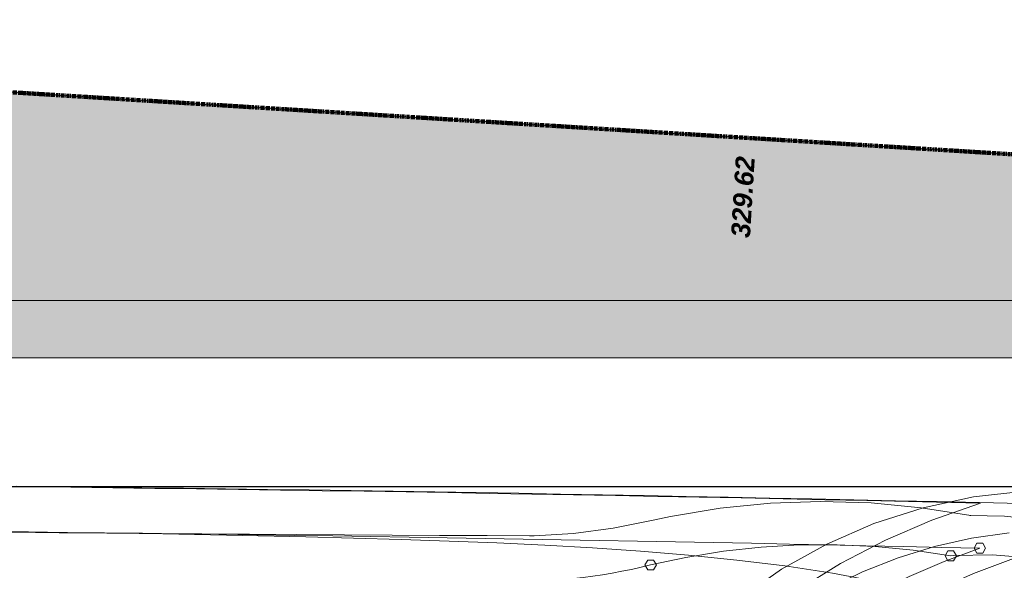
# Model space of a CAD drawing. Header units: centimetres. Extents: x -11246 to 29725, y -11714 to 13666.
# Tile 34 of 79: x 9227 to 9486, y 2638 to 2782. Entities that reach past the tile are written whole.
import ezdxf
from ezdxf.enums import TextEntityAlignment as Align

# ---------------------------------------------------------------- set-up
doc = ezdxf.new("R2010")
doc.units = ezdxf.units.CM
doc.linetypes.add('Centre 2', pattern=[0.03175, 0.00635, -0.004763, 0.015875, -0.004763])
doc.linetypes.add('IMPORT-BORDCHAUSSEE', pattern=[0])
for name, color, linetype, lineweight in [('0- Cloture', 7, 'Continuous', 5), ('COV_EPURES', 7, 'Continuous', 5), ('Surface Projet - Textes - Altitudes', 175, 'Continuous', 0)]:
    doc.layers.add(name, color=color, linetype=linetype, lineweight=lineweight)
doc.layers.add('0- Coupes', color=7, linetype='Continuous')
doc.layers.add('0- nouvelle giration', color=7, linetype='Continuous')
for name, color, linetype, lineweight, true_color in [('0- Piste', 5, 'Continuous', 5, 0x0000ff), ('CADASTRE', 190, 'IMPORT-BORDCHAUSSEE', 5, 0x7f00ff), ('VERDI_CLOTURE LIMITE DE PROPRIETE', 1, 'Continuous', 5, 0xff0000)]:
    doc.layers.add(name, color=color, linetype=linetype, lineweight=lineweight, true_color=true_color)
doc.styles.add('Altitude Surfaces projet', font='arialbi.ttf', dxfattribs={"height": 0.5})

# ---------------------------------------------------------------- blocks, each defined once
blk = doc.blocks.new('A$Cd462aaf2')
at = {"layer": 'Surface Projet - Textes - Altitudes', "color": 94, "style": 'Altitude Surfaces projet'}
blk.add_text('329.62', height=0.5, rotation=86.5343, dxfattribs=at).set_placement((-35.804, -0.414, -329.963), align=Align.MIDDLE_LEFT)

msp = doc.modelspace()

# ---------------------------------------------------------------- hatches: boundary and pattern name
at = {"lineweight": 5, "true_color": 0xcccccc}
msp.add_hatch(color=254, dxfattribs=at).paths.add_polyline_path([(9298.48089, 2588.36142), (9298.45936, 2603.36147), (8362.47536, 2603.36147), (8362.47536, 2693.35904), (9672.3017, 2693.35885), (9672.30177, 2603.36147), (9672.30169, 2588.36147), (9686.52534, 2588.36159), (9686.52534, 2708.2297), (8347.47536, 2708.35904), (8347.47536, 2588.36147), (9268.46596, 2588.36142)])
at = {"layer": '0- nouvelle giration', "true_color": 0xafd9aa}
h = msp.add_hatch(dxfattribs=at)
h.set_pattern_fill('ANSI37', color=9, scale=0.1)
h.set_pattern_definition([(45, (7774.85803, 2729.026), (-0.224506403, 0.224506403), []), (135, (7774.85803, 2729.026), (-0.224506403, -0.224506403), [])])
edge = h.paths.add_edge_path(flags=17)
edge.add_line((9243.54198, 2448.57506), (9243.40936, 2448.57506))
edge.add_line((9243.40936, 2448.57506), (9243.40936, 2452.2833))
edge.add_line((9243.40936, 2452.2833), (9213.88491, 2450.3196))
edge.add_line((9213.88491, 2450.3196), (9188.19938, 2448.57785))
edge.add_line((9188.19938, 2448.57785), (9189.17129, 2392.50755))
edge.add_line((9189.17129, 2392.50755), (9220.30806, 2392.50755))
edge.add_arc((9166.29993, 2447.73581), 77.24662, 314.360055, 360.6225103)
h.paths.add_polyline_path([(9193.58079, 2588.36128), (9151.37886, 2588.36128), (9151.37886, 2560.2884), (9193.58079, 2560.2884)], flags=17)
h.paths.add_polyline_path([(9211.56537, 2588.3353), (9298.47012, 2588.36142), (9298.47012, 2452.2884), (9279.95936, 2452.2884), (9279.95936, 2560.2884), (9211.56537, 2560.2884)], flags=17)
edge = h.paths.add_edge_path(flags=16)
edge.add_spline(control_points=[(8483.63265, 2491.6729), (8473.23546, 2509.79001), (8456.33208, 2536.75915), (8501.19299, 2563.08115), (8555.30671, 2558.80292), (8633.99958, 2558.51278), (8681.88639, 2561.54357), (8812.04957, 2556.79972), (8874.00138, 2556.75905), (8932.40475, 2532.3933), (8971.81768, 2508.73597), (8983.22669, 2487.83026), (8942.80299, 2467.39343), (8888.85969, 2450.1063), (8803.02282, 2466.39778), (8701.19564, 2474.157), (8620.77239, 2421.26211), (8598.90441, 2381.18833), (8525.9665, 2426.86303), (8500.19393, 2466.88495), (8483.63265, 2491.6729)], knot_values=[0, 0, 0, 0, 5.205560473, 7.910229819, 14.488220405, 21.740027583, 32.113314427, 40.526554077, 55.688985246, 57.317719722, 57.317719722, 57.317719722, 61.137916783, 67.881664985, 74.416986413, 84.722557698, 90.464298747, 100.393023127, 105.711588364, 114.635439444, 114.635439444, 114.635439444, 114.635439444], degree=3, periodic=0)
edge = h.paths.add_edge_path()
edge.add_line((9095.44936, 2560.2884), (9095.44936, 2588.36128))
edge.add_line((9095.44936, 2588.36128), (8363.63307, 2588.36128))
edge.add_line((8363.63307, 2588.36128), (8347.47536, 2588.36147))
edge.add_line((8347.47536, 2588.36147), (8347.47536, 2708.35904))
edge.add_line((8347.47536, 2708.35904), (9687.30169, 2708.35904))
edge.add_line((9687.30169, 2708.35904), (9687.30169, 2588.36147))
edge.add_line((9687.30169, 2588.36147), (9672.30169, 2588.36147))
edge.add_line((9672.30169, 2588.36147), (9658.58917, 2570.44484))
edge.add_line((9658.58917, 2570.44484), (9644.32377, 2552.98621))
edge.add_line((9644.32377, 2552.98621), (9655.60365, 2518.86519))
edge.add_line((9655.60365, 2518.86519), (9643.34668, 2506.62259))
edge.add_line((9643.34668, 2506.62259), (9643.49249, 2506.47575))
edge.add_line((9643.49249, 2506.47575), (9634.97242, 2498.0254))
edge.add_line((9634.97242, 2498.0254), (9630.38849, 2493.67959))
edge.add_line((9630.38849, 2493.67959), (9513.69088, 2377.11876))
edge.add_line((9513.69088, 2377.11876), (9478.72437, 2387.94953))
edge.add_line((9478.72437, 2387.94953), (9431.82234, 2350.27208))
edge.add_line((9431.82234, 2350.27208), (9458.61503, 2308.05654))
edge.add_line((9458.61503, 2308.05654), (9374.18395, 2254.47116))
edge.add_line((9374.18395, 2254.47116), (9347.39126, 2296.68669))
edge.add_arc((9428.4727, 2284.53475), 81.98701, 171.4763356, 199.4457141)
edge.add_line((9351.16245, 2257.24017), (9367.34464, 2226.77096))
edge.add_line((9367.34464, 2226.77096), (9368.11515, 2224.69579))
edge.add_line((9368.11515, 2224.69579), (9365.54978, 2216.76202))
edge.add_line((9365.54978, 2216.76202), (9377.5866, 2224.95335))
edge.add_line((9377.5866, 2224.95335), (9416.24641, 2253.29068))
edge.add_line((9416.24641, 2253.29068), (9472.80555, 2295.48829))
edge.add_line((9472.80555, 2295.48829), (9652.54838, 2490.2125))
edge.add_line((9652.54838, 2490.2125), (9772.29725, 2724.02599))
edge.add_line((9772.29725, 2724.02599), (9769.85803, 2724.02599))
edge.add_line((9769.85803, 2724.02599), (9769.85803, 2729.33575))
edge.add_line((9769.85803, 2729.33575), (8917.5, 2782.14161))
edge.add_line((8917.5, 2782.14161), (8846.58169, 2778.61069))
edge.add_line((8846.58169, 2778.61069), (8847.14345, 2777.72842))
edge.add_line((8847.14345, 2777.72842), (8826.38878, 2763.8532))
edge.add_line((8826.38878, 2763.8532), (8816.32012, 2774.42753))
edge.add_line((8816.32012, 2774.42753), (8817.76825, 2775.80644))
edge.add_line((8817.76825, 2775.80644), (8826.057, 2767.07514))
edge.add_line((8826.057, 2767.07514), (8826.67645, 2766.45085))
edge.add_line((8826.67645, 2766.45085), (8844.40644, 2778.30396))
edge.add_line((8844.40644, 2778.30396), (8844.28397, 2778.49629))
edge.add_line((8844.28397, 2778.49629), (8555.30881, 2764.10863))
edge.add_line((8555.30881, 2764.10863), (8297.07026, 2716.71972))
edge.add_line((8297.07026, 2716.71972), (8324.77286, 2641.2666))
edge.add_line((8324.77286, 2641.2666), (8337.47536, 2606.41193))
edge.add_line((8337.47536, 2606.41193), (8350.4065, 2571.35489))
edge.add_line((8350.4065, 2571.35489), (8664.08488, 2275.90748))
edge.add_line((8664.08488, 2275.90748), (9049.04773, 2275.99777))
edge.add_line((9049.04773, 2275.99777), (9270.19189, 2151.86878))
edge.add_line((9270.19189, 2151.86878), (9236.40839, 2180.53897))
edge.add_line((9236.40839, 2180.53897), (9193.74813, 2216.7424))
edge.add_line((9193.74813, 2216.7424), (9118.3404, 2282.04746))
edge.add_line((9118.3404, 2282.04746), (9095.69374, 2300.97689))
edge.add_arc((9063.44192, 2254.08914), 56.90906, 55.4777967, 90.2213606)
edge.add_line((9063.22205, 2310.99777), (9039.04773, 2285.99777))
edge.add_line((9039.04773, 2285.99777), (8989.04773, 2285.99777))
edge.add_line((8989.04773, 2285.99777), (8939.04773, 2285.99777))
edge.add_line((8939.04773, 2285.99777), (8889.04773, 2285.99777))
edge.add_line((8889.04773, 2285.99777), (8839.04773, 2285.99777))
edge.add_line((8839.04773, 2285.99777), (8789.04773, 2285.99777))
edge.add_line((8789.04773, 2285.99777), (8697.13197, 2285.99777))
edge.add_arc((8697.13197, 2335.99777), 50, 180, 270, ccw=False)
edge.add_line((8647.13197, 2335.99777), (8647.13197, 2376.37031))
edge.add_arc((8697.13197, 2376.37031), 50, 90, 180, ccw=False)
edge.add_line((8697.13197, 2426.37031), (8744.0519, 2426.37031))
edge.add_line((8744.0519, 2426.37031), (8763.95596, 2441.49739))
edge.add_line((8763.95596, 2441.49739), (8763.97109, 2441.47748))
edge.add_line((8763.97109, 2441.47748), (8775.46957, 2426.34791))
edge.add_line((8775.46957, 2426.34791), (8795.37362, 2441.47499))
edge.add_line((8795.37362, 2441.47499), (8806.86862, 2426.35))
edge.add_line((8806.86862, 2426.35), (8826.77267, 2441.47708))
edge.add_line((8826.77267, 2441.47708), (8838.25519, 2426.36851))
edge.add_line((8838.25519, 2426.36851), (8858.15924, 2441.49559))
edge.add_line((8858.15924, 2441.49559), (8869.66683, 2426.35403))
edge.add_line((8869.66683, 2426.35403), (8889.57088, 2441.48111))
edge.add_line((8889.57088, 2441.48111), (8901.05294, 2426.37314))
edge.add_line((8901.05294, 2426.37314), (8920.95699, 2441.50023))
edge.add_line((8920.95699, 2441.50023), (8932.35734, 2426.49977))
edge.add_line((8932.35734, 2426.49977), (8952.26139, 2441.62685))
edge.add_line((8952.26139, 2441.62685), (8963.87508, 2426.34568))
edge.add_line((8963.87508, 2426.34568), (8983.77913, 2441.47277))
edge.add_line((8983.77913, 2441.47277), (8995.21833, 2426.49977))
edge.add_line((8995.21833, 2426.49977), (9015.12239, 2441.62685))
edge.add_line((9015.12239, 2441.62685), (9026.73438, 2426.34791))
edge.add_line((9026.73438, 2426.34791), (9053.01733, 2446.32295))
edge.add_line((9053.01733, 2446.32295), (9083.27704, 2406.50755))
edge.add_line((9083.27704, 2406.50755), (9093.91704, 2392.50755))
edge.add_line((9093.91704, 2392.50755), (9145.20732, 2392.50755))
edge.add_line((9145.20732, 2392.50755), (9145.20732, 2445.66252))
edge.add_line((9145.20732, 2445.66252), (9095.44936, 2442.2884))
edge.add_line((9095.44936, 2442.2884), (9095.44936, 2560.2884))

# ---------------------------------------------------------------- linework, layer by layer
at = {"layer": '0- Cloture', "flags": 128}
msp.add_lwpolyline([(9347.39126, 2296.68669), (9431.82234, 2350.27208), (9478.72437, 2387.94953), (9513.69088, 2377.11876), (9655.602, 2518.86355), (9644.32377, 2552.98621), (9658.58917, 2570.44484), (9672.30169, 2588.36147), (9672.30169, 2603.36147), (9672.30169, 2693.35885), (8361.69901, 2693.35885), (8361.69901, 2603.23233), (9227.68294, 2603.23233), (9298.47012, 2603.36147), (9298.47012, 2588.36142), (9298.47012, 2558.45189), (9298.47012, 2458.7884), (9298.47012, 2452.2884), (9279.95936, 2452.2884)], dxfattribs=at)
at = {"layer": '0- Coupes'}
msp.add_line((8265.78246, 2659.53953), (9952.18871, 2659.53953), dxfattribs=at)
at = {"layer": '0- Piste', "color": 1, "true_color": 0xff0000, "flags": 128}
for points in [[(8347.47536, 2708.35904), (9687.30169, 2708.35904), (9687.30169, 2588.36147), (8347.47536, 2588.36147)], [(8362.47536, 2693.35904), (9672.30169, 2693.35904), (9672.30169, 2603.36147), (8362.47536, 2603.36147)]]:
    msp.add_lwpolyline(points, close=True, dxfattribs=at)
at = {"layer": 'CADASTRE', "linetype": 'Continuous', "flags": 128}
msp.add_lwpolyline([(9769.85803, 2729.33575), (8917.5, 2782.14161), (8555.30881, 2764.10863), (8244.15021, 2707.95354)], dxfattribs=at)
at = {"layer": 'COV_EPURES', "color": 7}
for points in [[(9218.91949, 2659.54412, 0), (9229.92501, 2659.4237, 0), (9240.93047, 2659.29753, 0), (9251.93587, 2659.16562, 0), (9262.94119, 2659.02796, 0), (9273.94644, 2658.88457, 0), (9284.95162, 2658.73542, 0), (9295.95671, 2658.58054, 0), (9306.96172, 2658.41991, 0), (9317.96665, 2658.25353, 0), (9328.97149, 2658.08141, 0), (9339.97624, 2657.90355, 0), (9350.98089, 2657.71995, 0), (9361.98545, 2657.5306, 0), (9372.9899, 2657.3355, 0), (9383.99425, 2657.13467, 0), (9394.9985, 2656.92809, 0), (9406.00264, 2656.71577, 0), (9417.00666, 2656.4977, 0), (9428.01057, 2656.27389, 0), (9439.01436, 2656.04434, 0), (9450.01803, 2655.80904, 0), (9461.02157, 2655.568, 0), (9472.02499, 2655.32122, 0), (9480.0274, 2655.13814, 0)], [(9226.49453, 2659.59942, 0), (9237.50008, 2659.47505, 0), (9248.50557, 2659.34493, 0), (9259.51098, 2659.20906, 0), (9270.51633, 2659.06745, 0), (9281.5216, 2658.9201, 0), (9292.52679, 2658.76701, 0), (9303.5319, 2658.60817, 0), (9314.53693, 2658.44358, 0), (9325.54187, 2658.27325, 0), (9336.54671, 2658.09718, 0), (9347.55147, 2657.91537, 0), (9358.55613, 2657.72781, 0), (9369.56069, 2657.5345, 0), (9380.56514, 2657.33546, 0), (9391.56949, 2657.13067, 0), (9402.57374, 2656.92013, 0), (9413.57787, 2656.70386, 0), (9424.58188, 2656.48184, 0), (9435.58578, 2656.25408, 0), (9446.58956, 2656.02057, 0), (9457.59322, 2655.78132, 0), (9468.59675, 2655.53633, 0), (9479.60015, 2655.28559, 0), (9490.60342, 2655.02911, 0)], [(9491.52698, 2658.2802, 0), (9478.06011, 2656.77347, 0), (9464.80961, 2653.93605, 0), (9451.90663, 2649.79603, 0), (9439.47887, 2644.3944, 0), (9427.64936, 2637.78461, 0), (9416.53517, 2630.03209, 0), (9406.24632, 2621.21357, 0), (9396.88464, 2611.41633, 0), (9388.5428, 2600.73736, 0), (9381.30336, 2589.28235, 0), (9375.23798, 2577.16468, 0), (9370.4067, 2564.50429, 0), (9366.85732, 2551.4265, 0), (9364.625, 2538.06074, 0), (9363.73181, 2524.53932, 0), (9364.1866, 2510.99606, 0), (9365.98487, 2497.56501, 0), (9367.46465, 2490.58956, 0)], [(9479.62416, 2655.07725, 0), (9467.09171, 2650.66294, 0), (9454.90005, 2645.37978, 0), (9443.10933, 2639.25382, 0), (9431.77772, 2632.31531, 0), (9420.96113, 2624.59846, 0), (9410.71292, 2616.14134, 0), (9401.08367, 2606.9857, 0), (9392.12087, 2597.17669, 0), (9383.86874, 2586.76271, 0), (9376.36801, 2575.79515, 0), (9369.65568, 2564.32811, 0), (9363.76486, 2552.41817, 0), (9358.72462, 2540.12409, 0), (9354.55982, 2527.50653, 0), (9351.29102, 2514.62773, 0), (9348.93434, 2501.55125, 0), (9347.87434, 2492.73961, 0)], [(9477.36557, 2651.85461, 0), (9464.30118, 2653.95475, 0), (9451.12821, 2655.20453, 0), (9437.90197, 2655.59869, 0), (9424.67796, 2655.13558, 0), (9411.51169, 2653.81715, 0), (9398.45843, 2651.64894, 0), (9393.85415, 2650.67468, 0)], [(9619.63084, 2651.59276, 0), (9608.00733, 2652.04704, 0), (9596.17731, 2652.55941, 0), (9584.22301, 2652.97022, 0), (9572.19919, 2653.14576, 0), (9560.14677, 2652.97662, 0), (9548.10107, 2652.37445, 0), (9536.09638, 2651.26879, 0), (9524.16839, 2649.60427, 0), (9512.35524, 2647.33846, 0), (9500.69769, 2644.4401, 0), (9489.23897, 2640.88778, 0), (9478.02428, 2636.66889, 0), (9467.10024, 2631.77876, 0), (9456.51424, 2626.21997, 0), (9446.31386, 2620.00173, 0), (9436.54628, 2613.13933, 0), (9430.28417, 2608.20959, 0)], [(9499.72602, 2650.28643, 0), (9486.17523, 2651.73461, 0), (9477.07872, 2651.87006, 0)], [(9393.85415, 2650.67468, 0), (9383.35317, 2648.58237, 0), (9372.93799, 2647.14828, 0), (9362.6452, 2646.56779, 0), (9361.39955, 2646.56451, 0), (9361.39955, 2646.56451, 0), (9350.2618, 2646.60621, 0), (9337.76929, 2646.66033, 0), (9325.27681, 2646.72222, 0), (9312.78437, 2646.79187, 0), (9300.29197, 2646.86929, 0), (9287.79963, 2646.95447, 0), (9275.30734, 2647.04742, 0), (9262.81512, 2647.14814, 0), (9250.32295, 2647.25662, 0), (9237.83086, 2647.37287, 0), (9225.33884, 2647.49688, 0)], [(9490.11899, 2623.945, 0), (9478.22012, 2628.11828, 0), (9465.99604, 2631.57266, 0), (9453.57569, 2634.41236, 0), (9441.04359, 2636.73793, 0), (9428.45336, 2638.63942, 0), (9415.83796, 2640.19424, 0), (9403.21683, 2641.4673, 0), (9390.60086, 2642.51233, 0), (9377.99557, 2643.37337, 0), (9365.40323, 2644.08638, 0), (9352.82427, 2644.6806, 0), (9340.25804, 2645.17979, 0), (9327.70339, 2645.60326, 0), (9315.15897, 2645.96666, 0), (9302.62341, 2646.28271, 0), (9290.09539, 2646.56172, 0), (9277.57376, 2646.81208, 0), (9265.05747, 2647.0406, 0), (9252.54564, 2647.2528, 0), (9240.03751, 2647.45318, 0), (9227.53245, 2647.64541, 0), (9220.03066, 2647.75808, 0)]]:
    msp.add_polyline3d(points, dxfattribs=at)
at = {"layer": 'COV_EPURES', "color": 6}
for points in [[(9219.76212, 2647.68447, 0), (9229.76152, 2647.57483, 0), (9239.76086, 2647.46045, 0), (9249.76015, 2647.34132, 0), (9259.75939, 2647.21745, 0), (9269.75856, 2647.08884, 0), (9279.75767, 2646.95548, 0), (9289.75672, 2646.81738, 0), (9299.7557, 2646.67453, 0), (9309.75461, 2646.52694, 0), (9319.75345, 2646.3746, 0), (9329.75221, 2646.21752, 0), (9339.7509, 2646.0557, 0), (9349.74952, 2645.88913, 0), (9359.74805, 2645.71782, 0), (9369.7465, 2645.54176, 0), (9379.74486, 2645.36096, 0), (9389.74314, 2645.17542, 0), (9399.74133, 2644.98513, 0), (9409.73943, 2644.79009, 0), (9419.73743, 2644.59032, 0), (9429.73534, 2644.3858, 0), (9439.73315, 2644.17653, 0), (9449.73086, 2643.96253, 0), (9459.72847, 2643.74377, 0), (9469.72597, 2643.52028, 0), (9479.72336, 2643.29204, 0)], [(9487.43496, 2647.30211, 0), (9477.53456, 2645.91315, 0), (9467.776, 2643.74111, 0), (9458.22112, 2640.79977, 0), (9448.93047, 2637.10776, 0), (9439.96292, 2632.68847, 0), (9431.37528, 2627.5699, 0), (9423.22198, 2621.7845, 0), (9415.55469, 2615.36892, 0), (9408.42197, 2608.3638, 0), (9401.86904, 2600.81356, 0), (9395.93741, 2592.76601, 0), (9390.66468, 2584.27216, 0), (9386.08424, 2575.38584, 0), (9382.22513, 2566.16334, 0), (9379.11181, 2556.66311, 0), (9376.76399, 2546.94535, 0), (9375.19655, 2537.07163, 0), (9374.41944, 2527.10452, 0), (9374.43756, 2517.10718, 0), (9375.25081, 2507.14295, 0), (9376.85403, 2497.27498, 0), (9378.98447, 2488.45488, 0)], [(9472.0835, 2641.30786, 0), (9462.19601, 2642.79624, 0), (9452.24469, 2643.77031, 0), (9442.25627, 2644.22743, 0), (9432.25757, 2644.16638, 0), (9422.27547, 2643.58732, 0), (9412.33679, 2642.49182, 0), (9402.46822, 2640.88281, 0), (9393.23549, 2638.89539, 0)], [(9481.22336, 2643.29204, 0), (9480.47336, 2644.59108, 0), (9478.97336, 2644.59108, 0), (9478.22336, 2643.29204, 0), (9478.97336, 2641.993, 0), (9480.47336, 2641.993, 0), (9481.22336, 2643.29204, 0)], [(9479.72336, 2643.29204, 0), (9470.33397, 2639.85505, 0), (9461.15247, 2635.89603, 0), (9452.20787, 2631.4275, 0), (9443.52841, 2626.46357, 0), (9435.1415, 2621.01991, 0), (9427.07362, 2615.11372, 0), (9419.35027, 2608.76364, 0), (9411.99582, 2601.98974, 0), (9405.03351, 2594.8134, 0), (9398.48532, 2587.25728, 0), (9392.37193, 2579.34526, 0), (9386.71265, 2571.10231, 0), (9381.52534, 2562.55447, 0), (9376.8264, 2553.72873, 0), (9372.63067, 2544.65297, 0), (9368.95138, 2535.35584, 0), (9365.80016, 2525.86672, 0), (9363.18697, 2516.21556, 0), (9361.12006, 2506.43284, 0), (9359.60594, 2496.54946, 0), (9358.7688, 2488.24387, 0)], [(9473.5835, 2641.30786, 0), (9472.8335, 2642.6069, 0), (9471.3335, 2642.6069, 0), (9470.5835, 2641.30786, 0), (9471.3335, 2640.00882, 0), (9472.8335, 2640.00882, 0), (9473.5835, 2641.30786, 0)], [(9492.89065, 2640.81066, 0), (9482.91943, 2641.52512, 0), (9472.92398, 2641.36171, 0), (9472.0835, 2641.30786, 0)], [(9393.23549, 2638.89539, 0), (9390.72547, 2638.30727, 0), (9388.20769, 2637.75335, 0), (9385.68207, 2637.23638, 0), (9383.14863, 2636.75917, 0), (9380.60755, 2636.32457, 0), (9378.05911, 2635.93543, 0), (9375.50376, 2635.59465, 0), (9372.9421, 2635.30512, 0), (9370.3749, 2635.06976, 0), (9367.80311, 2634.89149, 0), (9365.22787, 2634.77322, 0), (9362.65052, 2634.71784, 0), (9361.39073, 2634.71452, 0)], [(9394.73549, 2638.89539, 0), (9393.98549, 2640.19443, 0), (9392.48549, 2640.19443, 0), (9391.73549, 2638.89539, 0), (9392.48549, 2637.59636, 0), (9393.98549, 2637.59636, 0), (9394.73549, 2638.89539, 0)]]:
    msp.add_polyline3d(points, dxfattribs=at)
at = {"layer": 'VERDI_CLOTURE LIMITE DE PROPRIETE', "linetype": 'Centre 2', "lineweight": 90, "flags": 128}
msp.add_lwpolyline([(9270.19189, 2151.86878), (9049.04773, 2275.99777), (8664.08488, 2275.90748), (8350.4661, 2571.29875), (8337.47536, 2606.41193), (8297.07026, 2716.71972), (8555.30881, 2764.10863), (8917.5, 2782.14161), (9769.85803, 2729.33575)], dxfattribs=at)

# ---------------------------------------------------------------- block references
at = {"xscale": 10, "yscale": 10, "zscale": 10}
msp.add_blockref('A$Cd462aaf2', (9774.85803, 2729.02599), dxfattribs=at)

doc.saveas('drawing.dxf')
